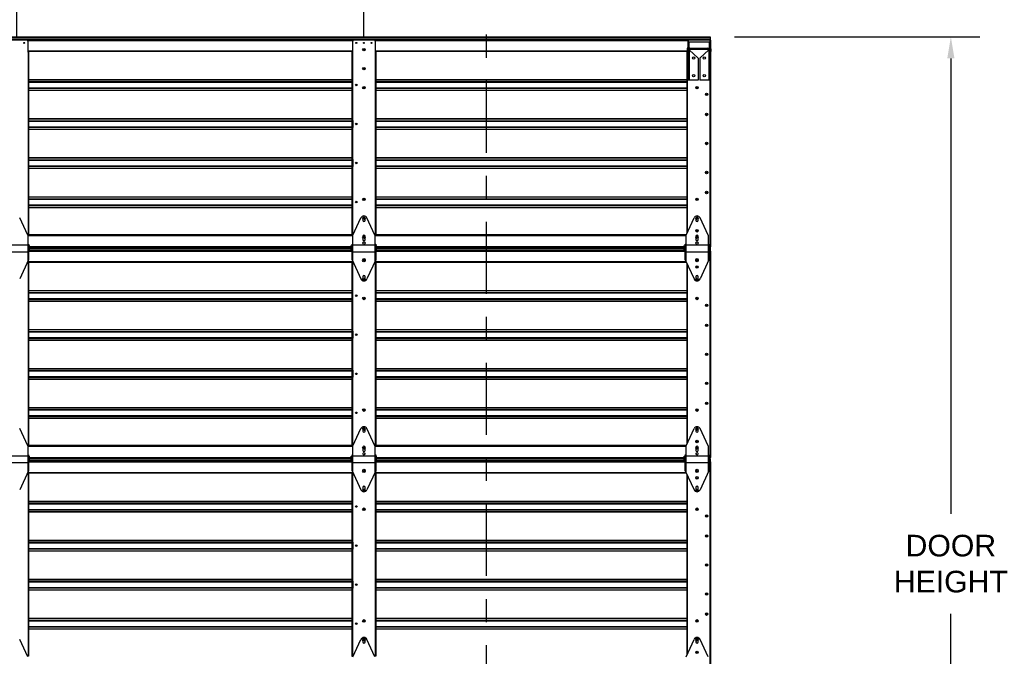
# Model space of a CAD drawing. Header units: inches. Extents: x 168.8 to 189.1, y 234.4 to 247.7.
# Tile 7 of 8: x 180.6 to 184.8, y 242.3 to 245.1. Entities that reach past the tile are written whole.
import ezdxf

# ---------------------------------------------------------------- set-up
doc = ezdxf.new("R2010")
doc.units = ezdxf.units.IN
doc.header["$LTSCALE"] = 0.25
doc.header["$MEASUREMENT"] = 0
doc.linetypes.add('CENTER', pattern=[2, 1.25, -0.25, 0.25, -0.25])
doc.linetypes.add('CENTERX2', pattern=[0.8, 0.5, -0.1, 0.1, -0.1])
for name, color, linetype in [('401 - NO WINDOW', 7, 'Continuous'), ('ANNOTATIONS', 1, 'Continuous'), ('SECTION CUTS', 6, 'CENTER')]:
    doc.layers.add(name, color=color, linetype=linetype)
doc.styles.add('ARIAL', font='arial.ttf', dxfattribs={"height": 0.09375})
doc.dimstyles.new('STANDARD$0', dxfattribs={"dimtxt": 0.09375, "dimasz": 0.09375, "dimexe": 0.03125, "dimexo": 0.046875, "dimgap": 0.09, "dimtad": 0, "dimtih": 1, "dimtoh": 1, "dimdec": 4, "dimzin": 0, "dimdsep": 46, "dimtxsty": 'ARIAL', "dimcen": 0.09, "dimadec": 0, "dimazin": 0, "dimtfac": 1, "dimtdec": 4, "dimtofl": 0, "dimtmove": 0, "dimatfit": 1, "dimfxl": 1, "dimtolj": 1, "dimtzin": 0, "dimarcsym": 0})

# ---------------------------------------------------------------- blocks, each defined once
blk = doc.blocks.new('*D1')
at = {"layer": 'ANNOTATIONS', "color": 0, "lineweight": -2, "transparency": 16777216}
for p, q in [((183.6789, 244.99), (184.7421, 244.99)), ((184.6171, 244.8962), (184.6171, 242.9196)), ((184.6171, 240.5081), (184.6171, 242.4847)), ((183.6802, 240.4144), (184.7421, 240.4144))]:
    blk.add_line(p, q, dxfattribs=at)
at = {"layer": 'ANNOTATIONS', "color": 0, "transparency": 16777216}
for points in [[(184.6015, 244.8962), (184.6327, 244.8962), (184.6171, 244.99)], [(184.6015, 240.5081), (184.6327, 240.5081), (184.6171, 240.4144)]]:
    blk.add_solid(points, dxfattribs=at)
at = {"layer": 'defpoints', "color": 0, "transparency": 16777216}
for p in [(183.5726, 244.99), (183.574, 240.4144), (184.6171, 240.4144)]:
    blk.add_point(p, dxfattribs=at)
at = {"layer": 'ANNOTATIONS', "color": 0, "transparency": 16777216, "insert": (184.6171, 242.7022), "char_height": 0.09375, "attachment_point": 5, "style": 'ARIAL'}
blk.add_mtext('\\A1;DOOR\\PHEIGHT', dxfattribs=at)
blk = doc.blocks.new('*D7')
at = {"layer": 'ANNOTATIONS', "color": 0, "lineweight": -2, "transparency": 16777216}
for p, q in [((180.5651, 244.9861), (180.5651, 245.3278)), ((182.0712, 244.9861), (182.0712, 245.3278)), ((180.4713, 245.2965), (180.3776, 245.2965)), ((182.1649, 245.2965), (182.2587, 245.2965))]:
    blk.add_line(p, q, dxfattribs=at)
at = {"layer": 'ANNOTATIONS', "color": 0, "transparency": 16777216}
for points in [[(180.4713, 245.3121), (180.4713, 245.2809), (180.5651, 245.2965)], [(182.1649, 245.3121), (182.1649, 245.2809), (182.0712, 245.2965)]]:
    blk.add_solid(points, dxfattribs=at)
at = {"layer": 'defpoints', "color": 0, "transparency": 16777216}
for p in [(182.0712, 245.2965), (180.5651, 244.9392), (182.0712, 244.9392)]:
    blk.add_point(p, dxfattribs=at)
at = {"layer": 'ANNOTATIONS', "color": 0, "transparency": 16777216, "insert": (181.3181, 245.2965), "char_height": 0.09375, "attachment_point": 5, "style": 'ARIAL'}
blk.add_mtext('\\A1;STILES CENTER \\PSPACING', dxfattribs=at)

msp = doc.modelspace()

# ---------------------------------------------------------------- linework, layer by layer
at = {"layer": '401 - NO WINDOW', "linetype": 'Continuous'}
for p, q in [((179.06364, 244.98997), (183.5726, 244.98997)), ((179.06364, 244.98768), (183.5726, 244.98768)), ((179.06364, 244.98051), (183.5726, 244.98051)), ((183.5726, 244.98997), (183.5726, 244.975)), ((179.06364, 244.97852), (183.5726, 244.97852)), ((180.60847, 244.975), (180.52164, 244.975)), ((180.61079, 244.97442), (182.02545, 244.97442)), ((180.61337, 244.97011), (180.61337, 244.92244)), ((182.02287, 244.92244), (182.02287, 244.97011)), ((182.1146, 244.975), (182.02777, 244.975)), ((182.11691, 244.97442), (183.48025, 244.97442)), ((182.11949, 244.97011), (182.11949, 244.92244)), ((183.47768, 244.9439), (183.47768, 244.97011)), ((183.47768, 244.92244), (183.47768, 244.93839)), ((183.57625, 244.975), (183.48257, 244.975)), ((183.48519, 244.9364), (183.56349, 244.9364)), ((183.57369, 244.94183), (183.57369, 244.975)), ((183.57625, 244.07837), (183.57625, 244.975)), ((180.61337, 244.92922), (182.02287, 244.92922)), ((180.61337, 244.92685), (182.02287, 244.92685)), ((180.61337, 244.92244), (180.61675, 244.92244)), ((180.61419, 244.92244), (180.61419, 244.13093)), ((180.61675, 244.92244), (180.61675, 244.13093)), ((182.01948, 244.92244), (182.01948, 244.13093)), ((182.02287, 244.92244), (182.01948, 244.92244)), ((182.02204, 244.92244), (182.02204, 244.13093)), ((182.11949, 244.92922), (183.47298, 244.92922)), ((182.11949, 244.92685), (183.4729, 244.92685)), ((182.11949, 244.92244), (182.12288, 244.92244)), ((182.12032, 244.92244), (182.12032, 244.13093)), ((182.12288, 244.92244), (182.12288, 244.13093)), ((183.47286, 244.13834), (183.47286, 244.92244)), ((183.47768, 244.92244), (183.47286, 244.92244)), ((183.47542, 244.14389), (183.47542, 244.92244)), ((183.47703, 244.92685), (183.47768, 244.92685)), ((183.47711, 244.92922), (183.47768, 244.92922)), ((183.57369, 244.07837), (183.57369, 244.92554)), ((180.61675, 244.80404), (182.01948, 244.80404)), ((180.61675, 244.80301), (182.01948, 244.80301)), ((180.61675, 244.79506), (182.01948, 244.79506)), ((180.61675, 244.79319), (182.01948, 244.79319)), ((180.61675, 244.76849), (182.01948, 244.76849)), ((180.61675, 244.76663), (182.01948, 244.76663)), ((182.02204, 244.79609), (182.01948, 244.79609)), ((182.01948, 244.76559), (182.02204, 244.76559)), ((182.02076, 244.79609), (182.02076, 244.76559)), ((182.0674, 244.76849), (182.07497, 244.76849)), ((182.06822, 244.76663), (182.07415, 244.76663)), ((182.12288, 244.80404), (183.47286, 244.80404)), ((182.12288, 244.80301), (183.47286, 244.80301)), ((182.12288, 244.79506), (183.47286, 244.79506)), ((182.12288, 244.79319), (183.47286, 244.79319)), ((182.12288, 244.76849), (183.47286, 244.76849)), ((182.12288, 244.76663), (183.47286, 244.76663)), ((183.51234, 244.76849), (183.5199, 244.76849)), ((183.51315, 244.76663), (183.51909, 244.76663)), ((180.61675, 244.75868), (182.01948, 244.75868)), ((180.61675, 244.75765), (182.01948, 244.75765)), ((182.12288, 244.75868), (183.47286, 244.75868)), ((182.12288, 244.75765), (183.47286, 244.75765)), ((183.5726, 244.72436), (183.5726, 244.75486)), ((183.57625, 244.75486), (183.57369, 244.75486)), ((183.57369, 244.72436), (183.57625, 244.72436)), ((183.57497, 244.75486), (183.57497, 244.72436)), ((183.5726, 244.63738), (183.5726, 244.66788)), ((183.57625, 244.66788), (183.57369, 244.66788)), ((183.57369, 244.63738), (183.57625, 244.63738)), ((183.57497, 244.66788), (183.57497, 244.63738)), ((180.61675, 244.6346), (182.01948, 244.6346)), ((180.61675, 244.63357), (182.01948, 244.63357)), ((180.61675, 244.62562), (182.01948, 244.62562)), ((180.61675, 244.62375), (182.01948, 244.62375)), ((180.61675, 244.59906), (182.01948, 244.59906)), ((180.61675, 244.59719), (182.01948, 244.59719)), ((182.02204, 244.62665), (182.01948, 244.62665)), ((182.01948, 244.59615), (182.02204, 244.59615)), ((182.02076, 244.59615), (182.02076, 244.62665)), ((182.12288, 244.6346), (183.47286, 244.6346)), ((182.12288, 244.63357), (183.47286, 244.63357)), ((182.12288, 244.62562), (183.47286, 244.62562)), ((182.12288, 244.62375), (183.47286, 244.62375)), ((182.12288, 244.59906), (183.47286, 244.59906)), ((182.12288, 244.59719), (183.47286, 244.59719)), ((180.61675, 244.58924), (182.01948, 244.58924)), ((180.61675, 244.58821), (182.01948, 244.58821)), ((182.12288, 244.58924), (183.47286, 244.58924)), ((182.12288, 244.58821), (183.47286, 244.58821)), ((183.5726, 244.51143), (183.5726, 244.54193)), ((183.57625, 244.54193), (183.57369, 244.54193)), ((183.57369, 244.51143), (183.57625, 244.51143)), ((183.57497, 244.51143), (183.57497, 244.54193)), ((180.61675, 244.46516), (182.01948, 244.46516)), ((180.61675, 244.46413), (182.01948, 244.46413)), ((180.61675, 244.45618), (182.01948, 244.45618)), ((180.61675, 244.45431), (182.01948, 244.45431)), ((180.61675, 244.42962), (182.01948, 244.42962)), ((180.61675, 244.42775), (182.01948, 244.42775)), ((182.02204, 244.45721), (182.01948, 244.45721)), ((182.01948, 244.42671), (182.02204, 244.42671)), ((182.02076, 244.42671), (182.02076, 244.45721)), ((182.12288, 244.46516), (183.47286, 244.46516)), ((182.12288, 244.46413), (183.47286, 244.46413)), ((182.12288, 244.45618), (183.47286, 244.45618)), ((182.12288, 244.45431), (183.47286, 244.45431)), ((182.12288, 244.42962), (183.47286, 244.42962)), ((182.12288, 244.42775), (183.47286, 244.42775)), ((180.61675, 244.4198), (182.01948, 244.4198)), ((180.61675, 244.41877), (182.01948, 244.41877)), ((182.12288, 244.4198), (183.47286, 244.4198)), ((182.12288, 244.41877), (183.47286, 244.41877)), ((183.5726, 244.38548), (183.5726, 244.41598)), ((183.57625, 244.41598), (183.57369, 244.41598)), ((183.57369, 244.38548), (183.57625, 244.38548)), ((183.57497, 244.41598), (183.57497, 244.38548)), ((180.61675, 244.29572), (182.01948, 244.29572)), ((182.12288, 244.29572), (183.47286, 244.29572)), ((183.5726, 244.29851), (183.5726, 244.329)), ((183.57625, 244.329), (183.57369, 244.329)), ((183.57369, 244.29851), (183.57625, 244.29851)), ((183.57497, 244.329), (183.57497, 244.29851)), ((180.61675, 244.29469), (182.01948, 244.29469)), ((180.61675, 244.28674), (182.01948, 244.28674)), ((180.61675, 244.28487), (182.01948, 244.28487)), ((180.61675, 244.26018), (182.01948, 244.26018)), ((180.61675, 244.25831), (182.01948, 244.25831)), ((182.02204, 244.28778), (182.01948, 244.28778)), ((182.01948, 244.25728), (182.02204, 244.25728)), ((182.02076, 244.28778), (182.02076, 244.25728)), ((182.0674, 244.28487), (182.07497, 244.28487)), ((182.06822, 244.28674), (182.07415, 244.28674)), ((182.12288, 244.29469), (183.47286, 244.29469)), ((182.12288, 244.28674), (183.47286, 244.28674)), ((182.12288, 244.28487), (183.47286, 244.28487)), ((182.12288, 244.26018), (183.47286, 244.26018)), ((182.12288, 244.25831), (183.47286, 244.25831)), ((183.51234, 244.28487), (183.5199, 244.28487)), ((183.51315, 244.28674), (183.51909, 244.28674)), ((180.61675, 244.25036), (182.01948, 244.25036)), ((180.61675, 244.24933), (182.01948, 244.24933)), ((182.12288, 244.25036), (183.47286, 244.25036)), ((182.12288, 244.24933), (183.47286, 244.24933)), ((180.61675, 244.13093), (180.61337, 244.13093)), ((182.02287, 244.13021), (180.61337, 244.13021)), ((180.61337, 244.12783), (182.02287, 244.12783)), ((182.01948, 244.13093), (182.02287, 244.13093)), ((182.12288, 244.13093), (182.11949, 244.13093)), ((183.4691, 244.13021), (182.11949, 244.13021)), ((182.11949, 244.12783), (183.46833, 244.12783)), ((180.61285, 244.07485), (182.01609, 244.07485)), ((180.61633, 244.0593), (182.01991, 244.0593)), ((180.62015, 244.07895), (182.01609, 244.07895)), ((180.62015, 244.07256), (182.01609, 244.07256)), ((180.62015, 244.06539), (182.01609, 244.06539)), ((180.62015, 244.0634), (182.01609, 244.0634)), ((182.12245, 244.0593), (183.46485, 244.0593)), ((182.12627, 244.07895), (183.46103, 244.07895)), ((182.12627, 244.07485), (183.46103, 244.07485)), ((182.12627, 244.07256), (183.46103, 244.07256)), ((182.12627, 244.06539), (183.46103, 244.06539)), ((182.12627, 244.0634), (183.46103, 244.0634)), ((183.57121, 244.07485), (183.5726, 244.07485)), ((183.57121, 244.07256), (183.5726, 244.07256)), ((183.57121, 244.06539), (183.5726, 244.06539)), ((183.57121, 244.0634), (183.5726, 244.0634)), ((183.57625, 244.05988), (183.57121, 244.05988)), ((183.5726, 244.07485), (183.5726, 244.05988)), ((183.57625, 244.07837), (183.57369, 244.07837)), ((183.57369, 243.16324), (183.57369, 244.05988)), ((183.57625, 243.16324), (183.57625, 244.05988)), ((180.61337, 244.01498), (180.61337, 244.00731)), ((180.61337, 244.0141), (182.02287, 244.0141)), ((180.61337, 244.01173), (182.02287, 244.01173)), ((180.61337, 244.00731), (180.61675, 244.00731)), ((180.61419, 244.00731), (180.61419, 243.21581)), ((180.61675, 244.00731), (180.61675, 243.21581)), ((182.02287, 244.00731), (182.01948, 244.00731)), ((182.01948, 244.00731), (182.01948, 243.21581)), ((182.02204, 244.00731), (182.02204, 243.21581)), ((182.02287, 244.00731), (182.02287, 244.01498)), ((182.11949, 244.01498), (182.11949, 244.00731)), ((182.11949, 244.0141), (183.46833, 244.0141)), ((182.11949, 244.01173), (183.46931, 244.01173)), ((182.11949, 244.00731), (182.12288, 244.00731)), ((182.12032, 244.00731), (182.12032, 243.21581)), ((182.12288, 244.00731), (182.12288, 243.21581)), ((183.47286, 243.22322), (183.47286, 244.00405)), ((183.47542, 243.22877), (183.47542, 243.99851)), ((180.61675, 243.88892), (182.01948, 243.88892)), ((180.61675, 243.88789), (182.01948, 243.88789)), ((180.61675, 243.87993), (182.01948, 243.87993)), ((180.61675, 243.87807), (182.01948, 243.87807)), ((182.02204, 243.88097), (182.01948, 243.88097)), ((182.02076, 243.88097), (182.02076, 243.85047)), ((182.12288, 243.88892), (183.47286, 243.88892)), ((182.12288, 243.88789), (183.47286, 243.88789)), ((182.12288, 243.87993), (183.47286, 243.87993)), ((182.12288, 243.87807), (183.47286, 243.87807)), ((180.61675, 243.85337), (182.01948, 243.85337)), ((180.61675, 243.85151), (182.01948, 243.85151)), ((180.61675, 243.84355), (182.01948, 243.84355)), ((180.61675, 243.84252), (182.01948, 243.84252)), ((182.01948, 243.85047), (182.02204, 243.85047)), ((182.0674, 243.85337), (182.07497, 243.85337)), ((182.06822, 243.85151), (182.07415, 243.85151)), ((182.12288, 243.85337), (183.47286, 243.85337)), ((182.12288, 243.85151), (183.47286, 243.85151)), ((182.12288, 243.84355), (183.47286, 243.84355)), ((182.12288, 243.84252), (183.47286, 243.84252)), ((183.51234, 243.85337), (183.5199, 243.85337)), ((183.51315, 243.85151), (183.51909, 243.85151)), ((183.5726, 243.80924), (183.5726, 243.83974)), ((183.57625, 243.83974), (183.57369, 243.83974)), ((183.57497, 243.83974), (183.57497, 243.80924)), ((183.57369, 243.80924), (183.57625, 243.80924)), ((183.5726, 243.72226), (183.5726, 243.75276)), ((183.57625, 243.75276), (183.57369, 243.75276)), ((183.57497, 243.75276), (183.57497, 243.72226)), ((180.61675, 243.71948), (182.01948, 243.71948)), ((180.61675, 243.71845), (182.01948, 243.71845)), ((180.61675, 243.71049), (182.01948, 243.71049)), ((180.61675, 243.70863), (182.01948, 243.70863)), ((182.02204, 243.71153), (182.01948, 243.71153)), ((182.02076, 243.68103), (182.02076, 243.71153)), ((182.12288, 243.71948), (183.47286, 243.71948)), ((182.12288, 243.71845), (183.47286, 243.71845)), ((182.12288, 243.71049), (183.47286, 243.71049)), ((182.12288, 243.70863), (183.47286, 243.70863)), ((183.57369, 243.72226), (183.57625, 243.72226)), ((180.61675, 243.68393), (182.01948, 243.68393)), ((180.61675, 243.68207), (182.01948, 243.68207)), ((180.61675, 243.67411), (182.01948, 243.67411)), ((180.61675, 243.67308), (182.01948, 243.67308)), ((182.01948, 243.68103), (182.02204, 243.68103)), ((182.12288, 243.68393), (183.47286, 243.68393)), ((182.12288, 243.68207), (183.47286, 243.68207)), ((182.12288, 243.67411), (183.47286, 243.67411)), ((182.12288, 243.67308), (183.47286, 243.67308)), ((183.5726, 243.59631), (183.5726, 243.62681)), ((183.57625, 243.62681), (183.57369, 243.62681)), ((183.57497, 243.59631), (183.57497, 243.62681)), ((183.57369, 243.59631), (183.57625, 243.59631)), ((180.61675, 243.55004), (182.01948, 243.55004)), ((180.61675, 243.54901), (182.01948, 243.54901)), ((180.61675, 243.54106), (182.01948, 243.54106)), ((180.61675, 243.53919), (182.01948, 243.53919)), ((182.02204, 243.54209), (182.01948, 243.54209)), ((182.02076, 243.51159), (182.02076, 243.54209)), ((182.12288, 243.55004), (183.47286, 243.55004)), ((182.12288, 243.54901), (183.47286, 243.54901)), ((182.12288, 243.54106), (183.47286, 243.54106)), ((182.12288, 243.53919), (183.47286, 243.53919)), ((180.61675, 243.51449), (182.01948, 243.51449)), ((180.61675, 243.51263), (182.01948, 243.51263)), ((180.61675, 243.50468), (182.01948, 243.50468)), ((180.61675, 243.50365), (182.01948, 243.50365)), ((182.01948, 243.51159), (182.02204, 243.51159)), ((182.12288, 243.51449), (183.47286, 243.51449)), ((182.12288, 243.51263), (183.47286, 243.51263)), ((182.12288, 243.50468), (183.47286, 243.50468)), ((182.12288, 243.50365), (183.47286, 243.50365)), ((183.5726, 243.47036), (183.5726, 243.50086)), ((183.57625, 243.50086), (183.57369, 243.50086)), ((183.57497, 243.50086), (183.57497, 243.47036)), ((183.57369, 243.47036), (183.57625, 243.47036)), ((183.5726, 243.38338), (183.5726, 243.41388)), ((183.57625, 243.41388), (183.57369, 243.41388)), ((183.57497, 243.41388), (183.57497, 243.38338)), ((180.61675, 243.3806), (182.01948, 243.3806)), ((180.61675, 243.37957), (182.01948, 243.37957)), ((180.61675, 243.37162), (182.01948, 243.37162)), ((180.61675, 243.36975), (182.01948, 243.36975)), ((182.02204, 243.37266), (182.01948, 243.37266)), ((182.02076, 243.37266), (182.02076, 243.34216)), ((182.0674, 243.36975), (182.07497, 243.36975)), ((182.06822, 243.37162), (182.07415, 243.37162)), ((182.12288, 243.3806), (183.47286, 243.3806)), ((182.12288, 243.37957), (183.47286, 243.37957)), ((182.12288, 243.37162), (183.47286, 243.37162)), ((182.12288, 243.36975), (183.47286, 243.36975)), ((183.51234, 243.36975), (183.5199, 243.36975)), ((183.51315, 243.37162), (183.51909, 243.37162)), ((183.57369, 243.38338), (183.57625, 243.38338)), ((180.61675, 243.34506), (182.01948, 243.34506)), ((180.61675, 243.34319), (182.01948, 243.34319)), ((180.61675, 243.33524), (182.01948, 243.33524)), ((180.61675, 243.33421), (182.01948, 243.33421)), ((182.01948, 243.34216), (182.02204, 243.34216)), ((182.12288, 243.34506), (183.47286, 243.34506)), ((182.12288, 243.34319), (183.47286, 243.34319)), ((182.12288, 243.33524), (183.47286, 243.33524)), ((182.12288, 243.33421), (183.47286, 243.33421)), ((180.61675, 243.21581), (180.61337, 243.21581)), ((182.02287, 243.21508), (180.61337, 243.21508)), ((180.61337, 243.21271), (182.02287, 243.21271)), ((182.01948, 243.21581), (182.02287, 243.21581)), ((182.12288, 243.21581), (182.11949, 243.21581)), ((183.4691, 243.21508), (182.11949, 243.21508)), ((182.11949, 243.21271), (183.46833, 243.21271)), ((180.61285, 243.15972), (182.01609, 243.15972)), ((180.61633, 243.14417), (182.01991, 243.14417)), ((180.62015, 243.16383), (182.01609, 243.16383)), ((180.62015, 243.15744), (182.01609, 243.15744)), ((180.62015, 243.15027), (182.01609, 243.15027)), ((180.62015, 243.14828), (182.01609, 243.14828)), ((182.12245, 243.14417), (183.46485, 243.14417)), ((182.12627, 243.16383), (183.46103, 243.16383)), ((182.12627, 243.15972), (183.46103, 243.15972)), ((182.12627, 243.15744), (183.46103, 243.15744)), ((182.12627, 243.15027), (183.46103, 243.15027)), ((182.12627, 243.14828), (183.46103, 243.14828)), ((183.57121, 243.15972), (183.5726, 243.15972)), ((183.57121, 243.15744), (183.5726, 243.15744)), ((183.57121, 243.15027), (183.5726, 243.15027)), ((183.57121, 243.14828), (183.5726, 243.14828)), ((183.57625, 243.14476), (183.57121, 243.14476)), ((183.5726, 243.15972), (183.5726, 243.14476)), ((183.57625, 243.16324), (183.57369, 243.16324)), ((183.57369, 242.24812), (183.57369, 243.14476)), ((183.57625, 242.24812), (183.57625, 243.14476)), ((180.61337, 243.09986), (180.61337, 243.09219)), ((182.02287, 243.09219), (182.02287, 243.09986)), ((182.11949, 243.09986), (182.11949, 243.09219)), ((180.61337, 243.09898), (182.02287, 243.09898)), ((180.61337, 243.09661), (182.02287, 243.09661)), ((180.61337, 243.09219), (180.61675, 243.09219)), ((180.61419, 243.09219), (180.61419, 242.30069)), ((180.61675, 243.09219), (180.61675, 242.30069)), ((182.02287, 243.09219), (182.01948, 243.09219)), ((182.01948, 243.09219), (182.01948, 242.30069)), ((182.02204, 243.09219), (182.02204, 242.30069)), ((182.11949, 243.09898), (183.46833, 243.09898)), ((182.11949, 243.09661), (183.46931, 243.09661)), ((182.11949, 243.09219), (182.12288, 243.09219)), ((182.12032, 243.09219), (182.12032, 242.30069)), ((182.12288, 243.09219), (182.12288, 242.30069)), ((183.47286, 242.3081), (183.47286, 243.08893)), ((183.47542, 242.31364), (183.47542, 243.08339)), ((180.61675, 242.9738), (182.01948, 242.9738)), ((180.61675, 242.97277), (182.01948, 242.97277)), ((182.12288, 242.9738), (183.47286, 242.9738)), ((182.12288, 242.97277), (183.47286, 242.97277)), ((180.61675, 242.96481), (182.01948, 242.96481)), ((180.61675, 242.96295), (182.01948, 242.96295)), ((180.61675, 242.93825), (182.01948, 242.93825)), ((180.61675, 242.93639), (182.01948, 242.93639)), ((182.02204, 242.96585), (182.01948, 242.96585)), ((182.01948, 242.93535), (182.02204, 242.93535)), ((182.02076, 242.96585), (182.02076, 242.93535)), ((182.0674, 242.93825), (182.07497, 242.93825)), ((182.06822, 242.93639), (182.07415, 242.93639)), ((182.12288, 242.96481), (183.47286, 242.96481)), ((182.12288, 242.96295), (183.47286, 242.96295)), ((182.12288, 242.93825), (183.47286, 242.93825)), ((182.12288, 242.93639), (183.47286, 242.93639)), ((183.51234, 242.93825), (183.5199, 242.93825)), ((183.51315, 242.93639), (183.51909, 242.93639)), ((180.61675, 242.92843), (182.01948, 242.92843)), ((180.61675, 242.9274), (182.01948, 242.9274)), ((182.12288, 242.92843), (183.47286, 242.92843)), ((182.12288, 242.9274), (183.47286, 242.9274)), ((183.5726, 242.89412), (183.5726, 242.92462)), ((183.57625, 242.92462), (183.57369, 242.92462)), ((183.57369, 242.89412), (183.57625, 242.89412)), ((183.57497, 242.92462), (183.57497, 242.89412)), ((180.61675, 242.80436), (182.01948, 242.80436)), ((180.61675, 242.80333), (182.01948, 242.80333)), ((182.12288, 242.80436), (183.47286, 242.80436)), ((182.12288, 242.80333), (183.47286, 242.80333)), ((183.5726, 242.80714), (183.5726, 242.83764)), ((183.57625, 242.83764), (183.57369, 242.83764)), ((183.57369, 242.80714), (183.57625, 242.80714)), ((183.57497, 242.83764), (183.57497, 242.80714)), ((180.61675, 242.79537), (182.01948, 242.79537)), ((180.61675, 242.79351), (182.01948, 242.79351)), ((180.61675, 242.76881), (182.01948, 242.76881)), ((180.61675, 242.76695), (182.01948, 242.76695)), ((180.61675, 242.75899), (182.01948, 242.75899)), ((180.61675, 242.75796), (182.01948, 242.75796)), ((182.02204, 242.79641), (182.01948, 242.79641)), ((182.01948, 242.76591), (182.02204, 242.76591)), ((182.02076, 242.76591), (182.02076, 242.79641)), ((182.12288, 242.79537), (183.47286, 242.79537)), ((182.12288, 242.79351), (183.47286, 242.79351)), ((182.12288, 242.76881), (183.47286, 242.76881)), ((182.12288, 242.76695), (183.47286, 242.76695)), ((182.12288, 242.75899), (183.47286, 242.75899)), ((182.12288, 242.75796), (183.47286, 242.75796)), ((183.5726, 242.68119), (183.5726, 242.71169)), ((183.57625, 242.71169), (183.57369, 242.71169)), ((183.57369, 242.68119), (183.57625, 242.68119)), ((183.57497, 242.68119), (183.57497, 242.71169)), ((180.61675, 242.63492), (182.01948, 242.63492)), ((180.61675, 242.63389), (182.01948, 242.63389)), ((182.12288, 242.63492), (183.47286, 242.63492)), ((182.12288, 242.63389), (183.47286, 242.63389)), ((180.61675, 242.62593), (182.01948, 242.62593)), ((180.61675, 242.62407), (182.01948, 242.62407)), ((180.61675, 242.59937), (182.01948, 242.59937)), ((180.61675, 242.59751), (182.01948, 242.59751)), ((180.61675, 242.58955), (182.01948, 242.58955)), ((180.61675, 242.58852), (182.01948, 242.58852)), ((182.02204, 242.62697), (182.01948, 242.62697)), ((182.01948, 242.59647), (182.02204, 242.59647)), ((182.02076, 242.59647), (182.02076, 242.62697)), ((182.12288, 242.62593), (183.47286, 242.62593)), ((182.12288, 242.62407), (183.47286, 242.62407)), ((182.12288, 242.59937), (183.47286, 242.59937)), ((182.12288, 242.59751), (183.47286, 242.59751)), ((182.12288, 242.58955), (183.47286, 242.58955)), ((182.12288, 242.58852), (183.47286, 242.58852)), ((183.5726, 242.55524), (183.5726, 242.58574)), ((183.57625, 242.58574), (183.57369, 242.58574)), ((183.57369, 242.55524), (183.57625, 242.55524)), ((183.57497, 242.58574), (183.57497, 242.55524)), ((180.61675, 242.46548), (182.01948, 242.46548)), ((180.61675, 242.46445), (182.01948, 242.46445)), ((182.12288, 242.46548), (183.47286, 242.46548)), ((182.12288, 242.46445), (183.47286, 242.46445)), ((183.5726, 242.46826), (183.5726, 242.49876)), ((183.57625, 242.49876), (183.57369, 242.49876)), ((183.57369, 242.46826), (183.57625, 242.46826)), ((183.57497, 242.49876), (183.57497, 242.46826)), ((180.61675, 242.4565), (182.01948, 242.4565)), ((180.61675, 242.45463), (182.01948, 242.45463)), ((180.61675, 242.42993), (182.01948, 242.42993)), ((180.61675, 242.42807), (182.01948, 242.42807)), ((180.61675, 242.42012), (182.01948, 242.42012)), ((180.61675, 242.41908), (182.01948, 242.41908)), ((182.02204, 242.45754), (182.01948, 242.45754)), ((182.01948, 242.42704), (182.02204, 242.42704)), ((182.02076, 242.45754), (182.02076, 242.42704)), ((182.0674, 242.45463), (182.07497, 242.45463)), ((182.06822, 242.4565), (182.07415, 242.4565)), ((182.12288, 242.4565), (183.47286, 242.4565)), ((182.12288, 242.45463), (183.47286, 242.45463)), ((182.12288, 242.42993), (183.47286, 242.42993)), ((182.12288, 242.42807), (183.47286, 242.42807)), ((182.12288, 242.42012), (183.47286, 242.42012)), ((182.12288, 242.41908), (183.47286, 242.41908)), ((183.51234, 242.45463), (183.5199, 242.45463)), ((183.51315, 242.4565), (183.51909, 242.4565)), ((180.61675, 242.30069), (180.61337, 242.30069)), ((182.01948, 242.30069), (182.02287, 242.30069)), ((182.12288, 242.30069), (182.11949, 242.30069))]:
    msp.add_line(p, q, dxfattribs=at)
at = {"layer": '401 - NO WINDOW'}
for p, q in [((183.47326, 244.93728), (183.47286, 244.92561)), ((183.47739, 244.93714), (183.47698, 244.92547)), ((183.5685, 244.96668), (183.48018, 244.96668)), ((183.48018, 244.96668), (183.48018, 244.94046)), ((183.48083, 244.94046), (183.56785, 244.94046)), ((183.5685, 244.96668), (183.5685, 244.94046)), ((183.57129, 244.93714), (183.5717, 244.92547)), ((183.57542, 244.93728), (183.57582, 244.92561)), ((183.47698, 244.92547), (183.47286, 244.92561)), ((183.4777, 244.93296), (183.4777, 244.80206)), ((183.48175, 244.93296), (183.48175, 244.80206)), ((183.52052, 244.89764), (183.48175, 244.93274)), ((183.52052, 244.89764), (183.52052, 244.80206)), ((183.52816, 244.89764), (183.56693, 244.93274)), ((183.52816, 244.89764), (183.52816, 244.80206)), ((183.56693, 244.93296), (183.56693, 244.80206)), ((183.57098, 244.93296), (183.57098, 244.80206)), ((183.5717, 244.92547), (183.57582, 244.92561)), ((183.52052, 244.80206), (183.4777, 244.80206)), ((183.57098, 244.80206), (183.52816, 244.80206)), ((180.61285, 244.12855), (180.57807, 244.20383)), ((182.02339, 244.12855), (182.05817, 244.20383)), ((182.06612, 244.20231), (182.06612, 244.19333)), ((182.07625, 244.19333), (182.07625, 244.20231)), ((182.11897, 244.12855), (182.0842, 244.20383)), ((183.46833, 244.12855), (183.50311, 244.20383)), ((183.51106, 244.20231), (183.51106, 244.19333)), ((183.52119, 244.19333), (183.52119, 244.20231)), ((183.56391, 244.12855), (183.52914, 244.20383)), ((180.61285, 244.12855), (180.61285, 244.01385)), ((182.02339, 244.01385), (182.02339, 244.12855)), ((182.11897, 244.12855), (182.11897, 244.01385)), ((183.46833, 244.01385), (183.46833, 244.12855)), ((183.56391, 244.12855), (183.56391, 244.01385)), ((180.51727, 244.08601), (180.61285, 244.08601)), ((180.61285, 244.08984), (180.61633, 244.08984)), ((180.61633, 244.08984), (180.61633, 244.02138)), ((180.62015, 244.08422), (180.61633, 244.08171)), ((180.62015, 244.05818), (180.62015, 244.08422)), ((182.01609, 244.05818), (182.01609, 244.08422)), ((182.01609, 244.08422), (182.01991, 244.08171)), ((182.01991, 244.02138), (182.01991, 244.08984)), ((182.01991, 244.08984), (182.02339, 244.08984)), ((182.02339, 244.08601), (182.11897, 244.08601)), ((182.06612, 244.12331), (182.06612, 244.10955)), ((182.07625, 244.10955), (182.07625, 244.12331)), ((182.11897, 244.08984), (182.12245, 244.08984)), ((182.12245, 244.08984), (182.12245, 244.02138)), ((182.12627, 244.08422), (182.12245, 244.08171)), ((182.12627, 244.05818), (182.12627, 244.08422)), ((183.46103, 244.05818), (183.46103, 244.08422)), ((183.46103, 244.08422), (183.46485, 244.08171)), ((183.46485, 244.02138), (183.46485, 244.08984)), ((183.46485, 244.08984), (183.46833, 244.08984)), ((183.46833, 244.08601), (183.56391, 244.08601)), ((183.51106, 244.12331), (183.51106, 244.10955)), ((183.52119, 244.10955), (183.52119, 244.12331)), ((183.56391, 244.08984), (183.56739, 244.08984)), ((183.56739, 244.08984), (183.56739, 244.02138)), ((183.57121, 244.08422), (183.56739, 244.08171)), ((183.57121, 244.05818), (183.57121, 244.08422)), ((180.51727, 244.05639), (180.61285, 244.05639)), ((180.62015, 244.05818), (180.61633, 244.06069)), ((182.01609, 244.05818), (182.01991, 244.06069)), ((182.02339, 244.05639), (182.11897, 244.05639)), ((182.12627, 244.05818), (182.12245, 244.06069)), ((183.46103, 244.05818), (183.46485, 244.06069)), ((183.46833, 244.05639), (183.56391, 244.05639)), ((183.57121, 244.05818), (183.56739, 244.06069)), ((180.61633, 244.02138), (180.57807, 243.93857)), ((182.01991, 244.02138), (182.05817, 243.93857)), ((182.12245, 244.02138), (182.0842, 243.93857)), ((183.46485, 244.02138), (183.50311, 243.93857)), ((183.56739, 244.02138), (183.52914, 243.93857)), ((182.06612, 243.94907), (182.06612, 243.93932)), ((182.07625, 243.93932), (182.07625, 243.94907)), ((183.51106, 243.94907), (183.51106, 243.93932)), ((183.52119, 243.93932), (183.52119, 243.94907)), ((180.61285, 243.21342), (180.57807, 243.28871)), ((182.02339, 243.21342), (182.05817, 243.28871)), ((182.06612, 243.28719), (182.06612, 243.27821)), ((182.07625, 243.27821), (182.07625, 243.28719)), ((182.11897, 243.21342), (182.0842, 243.28871)), ((183.46833, 243.21342), (183.50311, 243.28871)), ((183.51106, 243.28719), (183.51106, 243.27821)), ((183.52119, 243.27821), (183.52119, 243.28719)), ((183.56391, 243.21342), (183.52914, 243.28871)), ((180.61285, 243.21342), (180.61285, 243.09873)), ((182.02339, 243.09873), (182.02339, 243.21342)), ((182.06612, 243.20819), (182.06612, 243.19442)), ((182.07625, 243.19442), (182.07625, 243.20819)), ((182.11897, 243.21342), (182.11897, 243.09873)), ((183.46833, 243.09873), (183.46833, 243.21342)), ((183.51106, 243.20819), (183.51106, 243.19442)), ((183.52119, 243.19442), (183.52119, 243.20819)), ((183.56391, 243.21342), (183.56391, 243.09873)), ((180.51727, 243.17089), (180.61285, 243.17089)), ((180.61285, 243.17471), (180.61633, 243.17471)), ((180.61633, 243.17471), (180.61633, 243.10626)), ((180.62015, 243.1691), (180.61633, 243.16659)), ((180.62015, 243.14306), (180.61633, 243.14556)), ((180.62015, 243.14306), (180.62015, 243.1691)), ((182.01609, 243.14306), (182.01609, 243.1691)), ((182.01609, 243.1691), (182.01991, 243.16659)), ((182.01609, 243.14306), (182.01991, 243.14556)), ((182.01991, 243.10626), (182.01991, 243.17471)), ((182.01991, 243.17471), (182.02339, 243.17471)), ((182.02339, 243.17089), (182.11897, 243.17089)), ((182.11897, 243.17471), (182.12245, 243.17471)), ((182.12245, 243.17471), (182.12245, 243.10626)), ((182.12627, 243.1691), (182.12245, 243.16659)), ((182.12627, 243.14306), (182.12245, 243.14556)), ((182.12627, 243.14306), (182.12627, 243.1691)), ((183.46103, 243.14306), (183.46103, 243.1691)), ((183.46103, 243.1691), (183.46485, 243.16659)), ((183.46103, 243.14306), (183.46485, 243.14556)), ((183.46485, 243.10626), (183.46485, 243.17471)), ((183.46485, 243.17471), (183.46833, 243.17471)), ((183.46833, 243.17089), (183.56391, 243.17089)), ((183.56391, 243.17471), (183.56739, 243.17471)), ((183.56739, 243.17471), (183.56739, 243.10626)), ((183.57121, 243.1691), (183.56739, 243.16659)), ((183.57121, 243.14306), (183.56739, 243.14556)), ((183.57121, 243.14306), (183.57121, 243.1691)), ((180.51727, 243.14126), (180.61285, 243.14126)), ((180.61633, 243.10626), (180.57807, 243.02344)), ((182.01991, 243.10626), (182.05817, 243.02344)), ((182.02339, 243.14126), (182.11897, 243.14126)), ((182.12245, 243.10626), (182.0842, 243.02344)), ((183.46485, 243.10626), (183.50311, 243.02344)), ((183.46833, 243.14126), (183.56391, 243.14126)), ((183.56739, 243.10626), (183.52914, 243.02344)), ((182.06612, 243.03395), (182.06612, 243.0242)), ((182.07625, 243.0242), (182.07625, 243.03395)), ((183.51106, 243.03395), (183.51106, 243.0242)), ((183.52119, 243.0242), (183.52119, 243.03395)), ((180.61285, 242.2983), (180.57807, 242.37359)), ((182.02339, 242.2983), (182.05817, 242.37359)), ((182.11897, 242.2983), (182.0842, 242.37359)), ((183.46833, 242.2983), (183.50311, 242.37359)), ((183.56391, 242.2983), (183.52914, 242.37359)), ((182.06612, 242.37207), (182.06612, 242.36309)), ((182.07625, 242.36309), (182.07625, 242.37207)), ((183.51106, 242.37207), (183.51106, 242.36309)), ((183.52119, 242.36309), (183.52119, 242.37207))]:
    msp.add_line(p, q, dxfattribs=at)
at = {"layer": '401 - NO WINDOW', "linetype": 'CENTERX2'}
for p, q in [((182.02302, 244.76559), (182.02302, 244.79609)), ((183.57271, 244.72436), (183.57271, 244.75486)), ((183.57271, 244.63738), (183.57271, 244.66788)), ((182.02302, 244.62665), (182.02302, 244.59615)), ((183.57271, 244.51143), (183.57271, 244.54193)), ((182.02302, 244.45721), (182.02302, 244.42671)), ((183.57271, 244.38548), (183.57271, 244.41598)), ((183.57271, 244.29851), (183.57271, 244.329)), ((182.02302, 244.25728), (182.02302, 244.28778)), ((182.02302, 243.85047), (182.02302, 243.88097)), ((183.57271, 243.80924), (183.57271, 243.83974)), ((183.57271, 243.72226), (183.57271, 243.75276)), ((182.02302, 243.71153), (182.02302, 243.68103)), ((183.57271, 243.59631), (183.57271, 243.62681)), ((182.02302, 243.54209), (182.02302, 243.51159)), ((183.57271, 243.47036), (183.57271, 243.50086)), ((183.57271, 243.38338), (183.57271, 243.41388)), ((182.02302, 243.34216), (182.02302, 243.37266)), ((182.02302, 242.93535), (182.02302, 242.96585)), ((183.57271, 242.89412), (183.57271, 242.92462)), ((183.57271, 242.80714), (183.57271, 242.83764)), ((182.02302, 242.79641), (182.02302, 242.76591)), ((183.57271, 242.68119), (183.57271, 242.71169)), ((182.02302, 242.62697), (182.02302, 242.59647)), ((183.57271, 242.55524), (183.57271, 242.58574)), ((183.57271, 242.46826), (183.57271, 242.49876)), ((182.02302, 242.42704), (182.02302, 242.45754))]:
    msp.add_line(p, q, dxfattribs=at)
at = {"layer": '401 - NO WINDOW', "linetype": 'Continuous'}
for centre, radius in [((180.598, 244.96323), 0.00222), ((182.03824, 244.96323), 0.00222), ((182.07118, 244.93381), 0.00544), ((182.07118, 244.93381), 0.00382), ((182.07118, 244.96323), 0.00222), ((182.10413, 244.96323), 0.00222), ((182.07118, 244.85142), 0.00544), ((182.07118, 244.85142), 0.00382), ((182.03827, 244.78084), 0.00341), ((182.07118, 244.76904), 0.00544), ((182.07118, 244.76904), 0.00382), ((183.51612, 244.76904), 0.00544), ((183.51612, 244.76904), 0.00382), ((183.55746, 244.73961), 0.00527), ((183.55746, 244.73961), 0.00341), ((183.55746, 244.65263), 0.00527), ((183.55746, 244.65263), 0.00341), ((182.03827, 244.6114), 0.00341), ((183.55746, 244.52668), 0.00527), ((183.55746, 244.52668), 0.00341), ((182.03827, 244.44196), 0.00341), ((183.55746, 244.40073), 0.00527), ((183.55746, 244.40073), 0.00341), ((183.55746, 244.31375), 0.00527), ((183.55746, 244.31375), 0.00341), ((182.03827, 244.27253), 0.00341), ((182.07118, 244.28433), 0.00544), ((182.07118, 244.28433), 0.00382), ((183.51612, 244.28433), 0.00544), ((183.51612, 244.28433), 0.00382), ((182.07118, 244.20194), 0.00544), ((182.07118, 244.20194), 0.00382), ((183.51612, 244.20194), 0.00544), ((183.51612, 244.20194), 0.00382), ((182.07118, 244.11956), 0.00544), ((183.51612, 244.1478), 0.00544), ((183.51612, 244.11956), 0.00544), ((183.51612, 244.1478), 0.00382), ((182.07118, 244.11956), 0.00382), ((183.51612, 244.11956), 0.00382), ((182.07118, 244.01869), 0.00544), ((182.07118, 244.01869), 0.00382), ((183.51612, 244.01869), 0.00544), ((183.51612, 244.01869), 0.00382), ((183.51612, 243.99045), 0.00544), ((183.51612, 243.99045), 0.00382), ((182.07118, 243.9363), 0.00544), ((182.07118, 243.9363), 0.00382), ((183.51612, 243.9363), 0.00544), ((183.51612, 243.9363), 0.00382), ((182.03827, 243.86572), 0.00341), ((182.07118, 243.85392), 0.00544), ((182.07118, 243.85392), 0.00382), ((183.51612, 243.85392), 0.00544), ((183.51612, 243.85392), 0.00382), ((183.55746, 243.82449), 0.00527), ((183.55746, 243.82449), 0.00341), ((183.55746, 243.73751), 0.00527), ((183.55746, 243.73751), 0.00341), ((182.03827, 243.69628), 0.00341), ((183.55746, 243.61156), 0.00527), ((183.55746, 243.61156), 0.00341), ((182.03827, 243.52684), 0.00341), ((183.55746, 243.48561), 0.00527), ((183.55746, 243.48561), 0.00341), ((183.55746, 243.39863), 0.00527), ((183.55746, 243.39863), 0.00341), ((182.03827, 243.35741), 0.00341), ((182.07118, 243.36921), 0.00544), ((182.07118, 243.36921), 0.00382), ((183.51612, 243.36921), 0.00544), ((183.51612, 243.36921), 0.00382), ((182.07118, 243.28682), 0.00544), ((182.07118, 243.28682), 0.00382), ((183.51612, 243.28682), 0.00544), ((183.51612, 243.28682), 0.00382), ((183.51612, 243.23268), 0.00544), ((183.51612, 243.23268), 0.00382), ((182.07118, 243.20444), 0.00544), ((182.07118, 243.20444), 0.00382), ((183.51612, 243.20444), 0.00544), ((183.51612, 243.20444), 0.00382), ((182.07118, 243.10356), 0.00544), ((182.07118, 243.10356), 0.00382), ((183.51612, 243.10356), 0.00544), ((183.51612, 243.10356), 0.00382), ((183.51612, 243.07532), 0.00544), ((183.51612, 243.07532), 0.00382), ((182.07118, 243.02118), 0.00544), ((182.07118, 243.02118), 0.00382), ((183.51612, 243.02118), 0.00544), ((183.51612, 243.02118), 0.00382), ((182.03827, 242.9506), 0.00341), ((182.07118, 242.93879), 0.00544), ((182.07118, 242.93879), 0.00382), ((183.51612, 242.93879), 0.00544), ((183.51612, 242.93879), 0.00382), ((183.55746, 242.90937), 0.00527), ((183.55746, 242.90937), 0.00341), ((183.55746, 242.82239), 0.00527), ((183.55746, 242.82239), 0.00341), ((182.03827, 242.78116), 0.00341), ((183.55746, 242.69644), 0.00527), ((183.55746, 242.69644), 0.00341), ((182.03827, 242.61172), 0.00341), ((183.55746, 242.57049), 0.00527), ((183.55746, 242.57049), 0.00341), ((182.07118, 242.45409), 0.00544), ((183.51612, 242.45409), 0.00544), ((183.55746, 242.48351), 0.00527), ((183.55746, 242.48351), 0.00341), ((182.03827, 242.44229), 0.00341), ((182.07118, 242.45409), 0.00382), ((183.51612, 242.45409), 0.00382), ((182.07118, 242.3717), 0.00544), ((182.07118, 242.3717), 0.00382), ((183.51612, 242.3717), 0.00544), ((183.51612, 242.3717), 0.00382), ((183.51612, 242.31756), 0.00544), ((183.51612, 242.31756), 0.00382)]:
    msp.add_circle(centre, radius, dxfattribs=at)
at = {"layer": '401 - NO WINDOW'}
for centre, radius in [((183.5014, 244.89764), 0.00508), ((183.54728, 244.89764), 0.00508), ((183.5014, 244.82118), 0.00508), ((183.54728, 244.82118), 0.00508), ((182.07118, 244.09448), 0.00507), ((183.51612, 244.09448), 0.00507), ((182.07118, 244.02217), 0.00507), ((183.51612, 244.02217), 0.00507), ((182.07118, 243.17936), 0.00507), ((183.51612, 243.17936), 0.00507), ((182.07118, 243.10705), 0.00507), ((183.51612, 243.10705), 0.00507)]:
    msp.add_circle(centre, radius, dxfattribs=at)
at = {"layer": '401 - NO WINDOW', "linetype": 'CENTERX2'}
for centre in [(182.07118, 244.28433), (182.07118, 243.36921), (182.07118, 242.45409)]:
    msp.add_circle(centre, 0.00382, dxfattribs=at)
at = {"layer": '401 - NO WINDOW', "linetype": 'Continuous'}
for centre, start, end in [((180.60847, 244.97011), 0, 90), ((182.02777, 244.97011), 90, 180), ((182.1146, 244.97011), 0, 90), ((183.48257, 244.97011), 90, 180)]:
    msp.add_arc(centre, 0.00489, start, end, dxfattribs=at)
at = {"layer": '401 - NO WINDOW'}
for centre, radius, start, end in [((183.48083, 244.93702), 0.00757, 94.89984, 178), ((183.48083, 244.93702), 0.00344, 90, 178), ((183.48519, 244.93296), 0.00749, 90, 180), ((183.48519, 244.93296), 0.00344, 90, 180), ((183.56349, 244.93296), 0.00749, 0, 90), ((183.56349, 244.93296), 0.00344, 0, 90), ((183.56785, 244.93702), 0.00344, 2, 90), ((183.56785, 244.93702), 0.00757, 2, 85.10016), ((182.07118, 244.19782), 0.01434, 24.79141, 155.20859), ((183.51612, 244.19782), 0.01434, 24.79141, 155.20859), ((182.07118, 244.20231), 0.00507, 0, 180), ((182.07118, 244.19333), 0.00507, 180, 0), ((183.51612, 244.20231), 0.00507, 0, 180), ((183.51612, 244.19333), 0.00507, 180, 0), ((182.07118, 244.12331), 0.00507, 0, 180), ((183.51612, 244.12331), 0.00507, 0, 180), ((182.07118, 244.10955), 0.00507, 180, 0), ((183.51612, 244.10955), 0.00507, 180, 0), ((182.07118, 243.94907), 0.00507, 0, 180), ((183.51612, 243.94907), 0.00507, 0, 180), ((182.07118, 243.94458), 0.01434, 204.79141, 335.20859), ((182.07118, 243.94831), 0.00507, 0, 180), ((182.07118, 243.94009), 0.00507, 180, 0), ((182.07118, 243.93932), 0.00507, 180, 0), ((183.51612, 243.94458), 0.01434, 204.79141, 335.20859), ((183.51612, 243.94831), 0.00507, 0, 180), ((183.51612, 243.94009), 0.00507, 180, 0), ((183.51612, 243.93932), 0.00507, 180, 0), ((182.07118, 243.2827), 0.01434, 24.79141, 155.20859), ((182.07118, 243.28719), 0.00507, 0, 180), ((182.07118, 243.27821), 0.00507, 180, 0), ((183.51612, 243.2827), 0.01434, 24.79141, 155.20859), ((183.51612, 243.28719), 0.00507, 0, 180), ((183.51612, 243.27821), 0.00507, 180, 0), ((182.07118, 243.20819), 0.00507, 0, 180), ((182.07118, 243.19442), 0.00507, 180, 0), ((183.51612, 243.20819), 0.00507, 0, 180), ((183.51612, 243.19442), 0.00507, 180, 0), ((182.07118, 243.02946), 0.01434, 204.79141, 335.20859), ((182.07118, 243.03395), 0.00507, 0, 180), ((182.07118, 243.03318), 0.00507, 0, 180), ((182.07118, 243.02496), 0.00507, 180, 0), ((182.07118, 243.0242), 0.00507, 180, 0), ((183.51612, 243.02946), 0.01434, 204.79141, 335.20859), ((183.51612, 243.03395), 0.00507, 0, 180), ((183.51612, 243.03318), 0.00507, 0, 180), ((183.51612, 243.02496), 0.00507, 180, 0), ((183.51612, 243.0242), 0.00507, 180, 0), ((182.07118, 242.36758), 0.01434, 24.79141, 155.20859), ((182.07118, 242.37207), 0.00507, 0, 180), ((183.51612, 242.36758), 0.01434, 24.79141, 155.20859), ((183.51612, 242.37207), 0.00507, 0, 180), ((182.07118, 242.36309), 0.00507, 180, 0), ((183.51612, 242.36309), 0.00507, 180, 0)]:
    msp.add_arc(centre, radius, start, end, dxfattribs=at)
at = {"layer": 'SECTION CUTS'}
msp.add_line((182.60222, 240.19903), (182.60222, 245.20203), dxfattribs=at)

# ---------------------------------------------------------------- dimensions: what is measured, and where the dimension line sits
at = {"layer": 'ANNOTATIONS'}
dim = msp.add_linear_dim(base=(182.07118, 245.29651), p1=(180.56506, 244.93924), p2=(182.07118, 244.93924), text='STILES CENTER \\PSPACING', dimstyle='STANDARD$0', dxfattribs=at)
dim.commit()
dim.dimension.update_dxf_attribs({"geometry": '*D7', "text_midpoint": (181.31812, 245.29651)})
dim = msp.add_linear_dim(base=(184.61709, 240.41436), p1=(183.5726, 244.98997), p2=(183.57399, 240.41436), angle=90, text='DOOR\\PHEIGHT', dimstyle='STANDARD$0', override={"dimexe": 0.125, "dimexo": 0.10625, "dimcen": 0.153, "dimtmove": 1}, dxfattribs=at)
dim.commit()
dim.dimension.update_dxf_attribs({"geometry": '*D1', "text_midpoint": (184.61709, 242.70216)})

doc.saveas('drawing.dxf')
